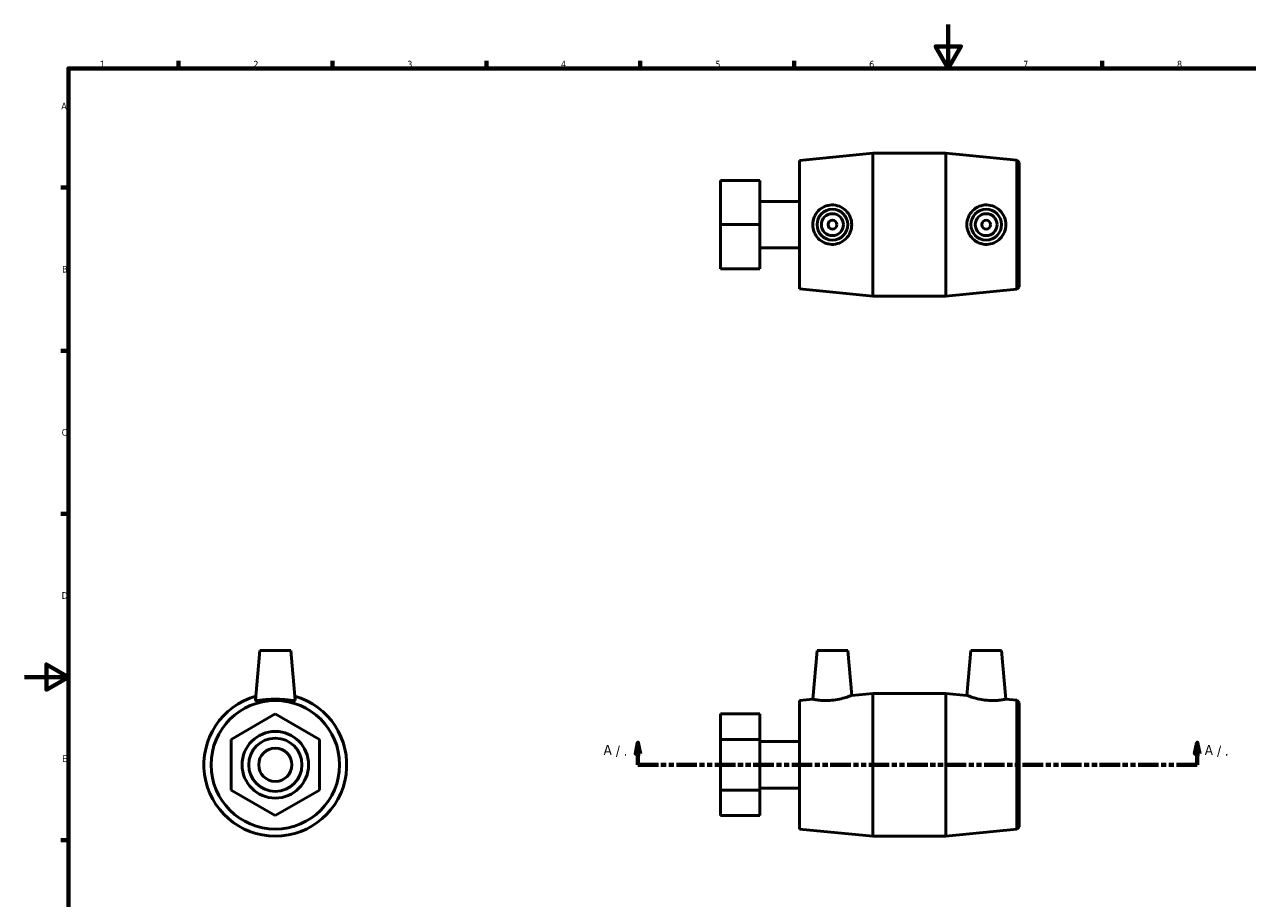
# Model space of a CAD drawing. Header units: millimetres. Extents: x 0 to 907, y -216 to 594.
# Tile 2 of 3: x 0 to 557, y 196 to 594. Entities that reach past the tile are written whole.
import ezdxf

# ---------------------------------------------------------------- set-up
doc = ezdxf.new("R2010")
doc.units = ezdxf.units.MM
doc.linetypes.add('DOUBLE_DASH_CHAIN', pattern=[1.2403, 0.6614, -0.0827, 0.1654, -0.0827, 0.1654, -0.0827])
for name, color, linetype, lineweight in [('Border (ANSI)', 7, 'Continuous', 70), ('Section Line (ANSI)', 7, 'DOUBLE_DASH_CHAIN', 70), ('Visible (ANSI)', 7, 'Continuous', 50)]:
    doc.layers.add(name, color=color, linetype=linetype, lineweight=lineweight)
doc.styles.add('Label Text (ANSI)', font='tahoma.ttf')
doc.styles.add('Note Text (ANSI)', font='tahoma.ttf')

# ---------------------------------------------------------------- blocks, each defined once
blk = doc.blocks.new('Borders Default Border')
at = {"layer": 'Border (ANSI)'}
for p, q in [((70.08, 574), (70.08, 577.45)), ((140.17, 574), (140.17, 577.45)), ((210.25, 574), (210.25, 577.45)), ((280.33, 574), (280.33, 577.45)), ((350.42, 574), (350.42, 577.45)), ((490.58, 574), (490.58, 577.45)), ((20, 519.75), (16.55, 519.75)), ((20, 445.5), (16.55, 445.5)), ((20, 371.25), (16.55, 371.25)), ((20, 222.75), (16.55, 222.75))]:
    blk.add_line(p, q, dxfattribs=at)
at = {"layer": 'Border (ANSI)', "flags": 128}
for points in [[(420.5, 594), (420.5, 574), (414.73, 584), (426.27, 584), (420.5, 574)], [(20, 20), (20, 574), (821, 574), (821, 20), (20, 20)], [(0, 297), (20, 297), (10, 302.77), (10, 291.23), (20, 297)]]:
    blk.add_lwpolyline(points, dxfattribs=at)
at = {"layer": 'Border (ANSI)', "char_height": 3.05, "attachment_point": 7, "style": 'Note Text (ANSI)'}
for s, insert in [('1', (34.35, 574.4)), ('2', (104.2, 574.4)), ('3', (174.26, 574.34)), ('4', (244.23, 574.4)), ('5', (314.48, 574.34)), ('6', (384.49, 574.34)), ('7', (454.6, 574.4)), ('8', (524.63, 574.33)), ('A', (16.78, 555.35)), ('B', (17.15, 481.1)), ('C', (16.95, 406.8)), ('D', (16.96, 332.6)), ('E', (17.21, 258.35))]:
    blk.add_mtext(s, dxfattribs=dict(at, insert=insert))
blk = doc.blocks.new('2dTransSection0')
at = {"layer": 'Section Line (ANSI)', "linetype": 'Continuous'}
for p, q in [((279.22, 267.08), (278.22, 262.08)), ((278.22, 262.08), (280.22, 262.08)), ((279.22, 262.08), (279.22, 267.08)), ((280.22, 262.08), (279.22, 267.08)), ((279.22, 257.08), (279.22, 262.08)), ((533.8, 267.08), (532.8, 262.08)), ((532.8, 262.08), (534.8, 262.08)), ((533.8, 262.08), (533.8, 267.08)), ((534.8, 262.08), (533.8, 267.08)), ((533.8, 257.08), (533.8, 262.08)), ((279.22, 257.08), (288.63, 257.08)), ((524.39, 257.08), (533.8, 257.08))]:
    blk.add_line(p, q, dxfattribs=at)
at = {"layer": 'Section Line (ANSI)', "linetype": 'DOUBLE_DASH_CHAIN', "ltscale": 14.11928}
blk.add_line((279.22, 257.08), (533.8, 257.08), dxfattribs=at)
at = {"layer": 'Section Line (ANSI)', "linetype": 'Continuous', "flags": 128}
for points in [[(280.22, 262.08), (279.22, 267.08), (278.22, 262.08), (280.22, 262.08)], [(534.8, 262.08), (533.8, 267.08), (532.8, 262.08), (534.8, 262.08)]]:
    blk.add_lwpolyline(points, dxfattribs=at)
at = {"layer": 'Section Line (ANSI)'}
for points in [[(280.22, 262.08), (279.22, 267.08), (278.22, 262.08), (280.22, 262.08)], [(534.8, 262.08), (533.8, 267.08), (532.8, 262.08), (534.8, 262.08)]]:
    blk.add_solid(points, dxfattribs=at)
at = {"layer": 'Section Line (ANSI)', "attachment_point": 7, "style": 'Label Text (ANSI)'}
for s, insert, char_height in [('A', (263.62, 261.58), 4.57), ('A', (537.27, 261.58), 4.57), (' / .', (267.48, 260.58), 4.572), (' / .', (541.13, 260.58), 4.572)]:
    blk.add_mtext(s, dxfattribs=dict(at, insert=insert, char_height=char_height))

msp = doc.modelspace()

# ---------------------------------------------------------------- linework, layer by layer
at = {"layer": 'Visible (ANSI)'}
for p, q in [((352.759, 532.138), (386.093, 535.388)), ((386.093, 470.388), (386.093, 535.388)), ((386.093, 535.388), (419.426, 535.388)), ((419.426, 470.388), (419.426, 535.388)), ((451.764, 532.235), (419.426, 535.388)), ((352.759, 473.638), (352.759, 532.138)), ((451.764, 473.541), (451.764, 532.235)), ((452.759, 531.138), (451.764, 532.235)), ((452.759, 531.138), (452.759, 474.638)), ((316.759, 522.932), (334.759, 522.932)), ((316.759, 502.888), (316.759, 522.932)), ((334.759, 502.888), (334.759, 522.932)), ((334.759, 513.49), (352.759, 513.49)), ((316.759, 502.888), (334.759, 502.888)), ((316.759, 482.843), (316.759, 502.888)), ((334.759, 482.843), (334.759, 502.888)), ((334.759, 492.286), (352.759, 492.286)), ((316.759, 482.843), (334.759, 482.843)), ((352.759, 473.638), (386.093, 470.388)), ((451.764, 473.541), (419.426, 470.388)), ((452.759, 474.638), (451.764, 473.541)), ((386.093, 470.388), (419.426, 470.388)), ((107.187, 309.083), (105.207, 286.453)), ((107.187, 309.083), (121.187, 309.083)), ((121.187, 309.083), (123.166, 286.453)), ((360.759, 309.083), (358.821, 286.924)), ((360.759, 309.083), (374.759, 309.083)), ((374.759, 309.083), (376.547, 288.652)), ((430.759, 309.083), (428.972, 288.652)), ((444.759, 309.083), (430.759, 309.083)), ((444.759, 309.083), (446.698, 286.924)), ((376.547, 288.652), (386.093, 289.583)), ((386.093, 224.583), (386.093, 289.583)), ((386.093, 289.583), (419.426, 289.583)), ((419.426, 224.583), (419.426, 289.583)), ((428.972, 288.652), (419.426, 289.583)), ((352.759, 286.333), (358.821, 286.924)), ((352.759, 227.833), (352.759, 286.333)), ((451.764, 286.43), (446.698, 286.924)), ((451.764, 227.736), (451.764, 286.43)), ((452.759, 285.333), (451.764, 286.43)), ((452.759, 285.333), (452.759, 228.833)), ((114.187, 280.228), (94.142, 268.656)), ((134.231, 268.656), (114.187, 280.228)), ((316.759, 280.228), (334.759, 280.228)), ((316.759, 268.656), (316.759, 280.228)), ((334.759, 268.656), (334.759, 280.228)), ((94.142, 268.656), (94.142, 245.51)), ((134.231, 245.51), (134.231, 268.656)), ((316.759, 268.656), (334.759, 268.656)), ((316.759, 245.51), (316.759, 268.656)), ((334.759, 245.51), (334.759, 268.656)), ((334.759, 267.685), (352.759, 267.685)), ((94.142, 245.51), (114.187, 233.937)), ((114.187, 233.937), (134.231, 245.51)), ((316.759, 245.51), (334.759, 245.51)), ((316.759, 233.937), (316.759, 245.51)), ((334.759, 246.481), (352.759, 246.481)), ((334.759, 233.937), (334.759, 245.51)), ((316.759, 233.937), (334.759, 233.937)), ((452.759, 228.833), (451.764, 227.736)), ((352.759, 227.833), (386.093, 224.583)), ((386.093, 224.583), (419.426, 224.583)), ((451.764, 227.736), (419.426, 224.583))]:
    msp.add_line(p, q, dxfattribs=at)
for centre, radius in [((367.759, 502.888), 7), ((367.759, 502.888), 5), ((437.759, 502.888), 7), ((437.759, 502.888), 5), ((367.759, 502.888), 2), ((437.759, 502.888), 2), ((114.187, 257.083), 29.25), ((114.187, 257.083), 15.146), ((114.187, 257.083), 12.116), ((114.187, 257.083), 7.573)]:
    msp.add_circle(centre, radius, dxfattribs=at)
msp.add_arc((114.187, 257.083), 32.5, 105.73304, 74.26696, dxfattribs=at)
for points, knots in [([(367.43, 493.911), (368.595, 493.878), (369.827, 494.089), (372.082, 494.998), (373.106, 495.695), (374.705, 497.296), (375.395, 498.304), (376.317, 500.526), (376.547, 501.742), (376.547, 504.034), (376.317, 505.25), (375.395, 507.472), (374.705, 508.479), (373.106, 510.081), (372.082, 510.778), (369.827, 511.687), (368.595, 511.898), (366.337, 511.833), (365.175, 511.582), (363.048, 510.633), (362.083, 509.936), (360.564, 508.35), (359.906, 507.352), (359.034, 505.174), (358.821, 503.994), (358.821, 501.782), (359.034, 500.602), (359.906, 498.424), (360.564, 497.425), (362.083, 495.84), (363.048, 495.143), (365.175, 494.194), (366.337, 493.942), (367.43, 493.911)], [0, 0, 0, 0, 0.3510699, 0.3510699, 0.7021397, 0.7021397, 1.0460196, 1.0460196, 1.3898994, 1.3898994, 1.7337792, 1.7337792, 2.077659, 2.077659, 2.4287288, 2.4287288, 2.7797987, 2.7797987, 3.1092499, 3.1092499, 3.438701, 3.438701, 3.770437, 3.770437, 4.102173, 4.102173, 4.4339089, 4.4339089, 4.7656449, 4.7656449, 5.0950961, 5.0950961, 5.4245472, 5.4245472, 5.4245472, 5.4245472]), ([(438.089, 493.911), (439.182, 493.942), (440.344, 494.194), (442.471, 495.143), (443.435, 495.84), (444.955, 497.425), (445.613, 498.424), (446.484, 500.602), (446.698, 501.782), (446.698, 503.994), (446.484, 505.174), (445.613, 507.352), (444.955, 508.35), (443.435, 509.936), (442.471, 510.633), (440.344, 511.582), (439.182, 511.833), (436.924, 511.898), (435.692, 511.687), (433.437, 510.778), (432.413, 510.081), (430.814, 508.479), (430.123, 507.472), (429.202, 505.25), (428.972, 504.034), (428.972, 501.742), (429.202, 500.526), (430.123, 498.304), (430.814, 497.296), (432.413, 495.695), (433.437, 494.998), (435.692, 494.089), (436.924, 493.878), (438.089, 493.911)], [0, 0, 0, 0, 0.3294512, 0.3294512, 0.6589023, 0.6589023, 0.9906383, 0.9906383, 1.3223743, 1.3223743, 1.6541102, 1.6541102, 1.9858462, 1.9858462, 2.3152974, 2.3152974, 2.6447485, 2.6447485, 2.9958184, 2.9958184, 3.3468883, 3.3468883, 3.6907681, 3.6907681, 4.0346479, 4.0346479, 4.3785277, 4.3785277, 4.7224075, 4.7224075, 5.0734774, 5.0734774, 5.4245472, 5.4245472, 5.4245472, 5.4245472]), ([(105.207, 286.453), (105.206, 286.442), (105.207, 286.431), (105.241, 286.319), (105.493, 286.28), (106.442, 286.332), (107.139, 286.418), (108.724, 286.603), (109.723, 286.715), (111.901, 286.877), (113.081, 286.924), (115.292, 286.924), (116.473, 286.877), (118.651, 286.715), (119.649, 286.603), (121.235, 286.418), (121.932, 286.332), (122.881, 286.28), (123.132, 286.319), (123.163, 286.421)], [2.7468747, 2.7468747, 2.7468747, 2.7468747, 2.7797987, 2.7797987, 3.1092499, 3.1092499, 3.438701, 3.438701, 3.770437, 3.770437, 4.102173, 4.102173, 4.4339089, 4.4339089, 4.7656449, 4.7656449, 5.0950961, 5.0950961, 5.4245472, 5.4245472, 5.4245472, 5.4245472]), ([(358.821, 286.924), (358.821, 286.924), (359.034, 286.877), (359.906, 286.715), (360.564, 286.603), (362.083, 286.418), (363.048, 286.332), (365.175, 286.28), (366.337, 286.319), (367.43, 286.421)], [4.102173, 4.102173, 4.102173, 4.102173, 4.4339089, 4.4339089, 4.7656449, 4.7656449, 5.0950961, 5.0950961, 5.4245472, 5.4245472, 5.4245472, 5.4245472]), ([(367.43, 286.421), (368.595, 286.529), (369.827, 286.723), (372.082, 287.205), (373.106, 287.489), (374.705, 287.982), (375.395, 288.224), (376.317, 288.561), (376.547, 288.652), (376.547, 288.652)], [0, 0, 0, 0, 0.3510699, 0.3510699, 0.7021397, 0.7021397, 1.0460196, 1.0460196, 1.3898994, 1.3898994, 1.3898994, 1.3898994]), ([(428.972, 288.652), (428.972, 288.652), (429.202, 288.561), (430.123, 288.224), (430.814, 287.982), (432.413, 287.489), (433.437, 287.205), (435.692, 286.723), (436.924, 286.529), (438.089, 286.421)], [4.0346479, 4.0346479, 4.0346479, 4.0346479, 4.3785277, 4.3785277, 4.7224075, 4.7224075, 5.0734774, 5.0734774, 5.4245472, 5.4245472, 5.4245472, 5.4245472]), ([(438.089, 286.421), (439.182, 286.319), (440.344, 286.28), (442.471, 286.332), (443.435, 286.418), (444.955, 286.603), (445.613, 286.715), (446.484, 286.877), (446.698, 286.924), (446.698, 286.924)], [0, 0, 0, 0, 0.3294512, 0.3294512, 0.6589023, 0.6589023, 0.9906383, 0.9906383, 1.3223743, 1.3223743, 1.3223743, 1.3223743])]:
    msp.add_open_spline(points, degree=3, knots=knots, dxfattribs=at)
msp.add_open_spline([(123.163, 286.421), (123.166, 286.431), (123.167, 286.442), (123.166, 286.453)], degree=3, dxfattribs=at)

# ---------------------------------------------------------------- block references
msp.add_blockref('Borders Default Border', (0, 0))
at = {"layer": 'Section Line (ANSI)'}
msp.add_blockref('2dTransSection0', (0, 0), dxfattribs=at)

doc.saveas('drawing.dxf')
